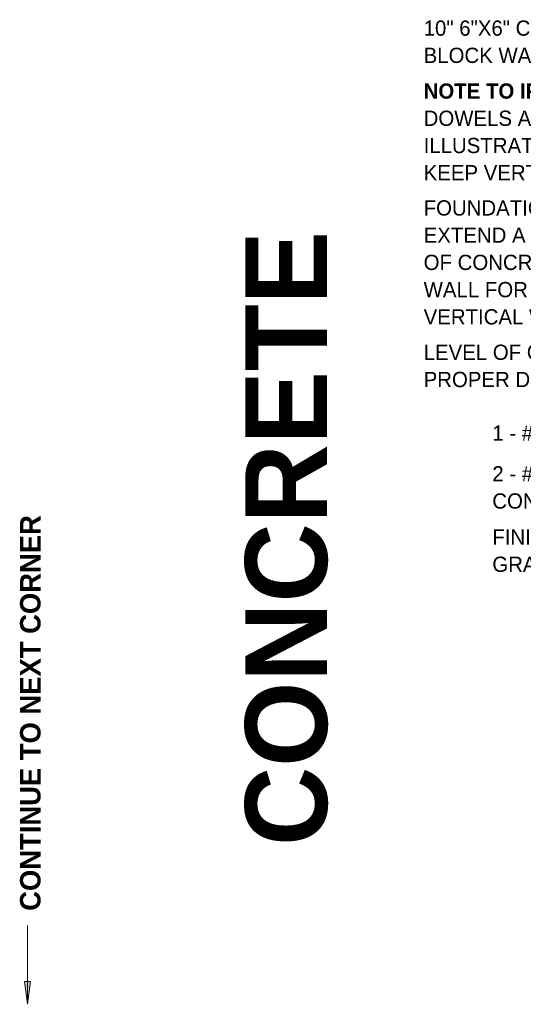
# Model space of a CAD drawing. Header units: inches. Extents: x 298 to 1415, y -40 to 187.
# Tile 4 of 32: x 596 to 640, y 54 to 140. Entities that reach past the tile are written whole.
import ezdxf

# ---------------------------------------------------------------- set-up
doc = ezdxf.new("R2010")
doc.units = ezdxf.units.IN
doc.header["$MEASUREMENT"] = 0
doc.layers.add('A-ANNO-TEXT', color=2, linetype='Continuous', lineweight=9)

msp = doc.modelspace()

# ---------------------------------------------------------------- hatches: boundary and pattern name
at = {"layer": 'A-ANNO-TEXT'}
msp.add_hatch(color=7, dxfattribs=at).paths.add_polyline_path([(596.84156444, 55.81379932), (596.31495445, 55.81379932), (596.57825944, 53.81379932)], flags=0)

# ---------------------------------------------------------------- linework, layer by layer
at = {"layer": 'A-ANNO-TEXT', "color": 7}
for p, q in [((596.57825944, 53.81379932), (596.57825944, 60.71076078)), ((596.84156444, 55.81379932), (596.31495445, 55.81379932)), ((596.31495445, 55.81379932), (596.57825944, 53.81379932)), ((596.57825944, 53.81379932), (596.84156444, 55.81379932))]:
    msp.add_line(p, q, dxfattribs=at)

# ---------------------------------------------------------------- texts
at = {"layer": 'A-ANNO-TEXT', "color": 7, "char_height": 1.3341121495, "attachment_point": 1, "line_spacing_factor": 1.070803}
for s, insert, width in [('\\fStylus BT|b0|i0|c0|p34|;10" 6"X6" CORE ICCF\\PBLOCK WALL', (631.24123179, 139.85565867), 22.5), ('\\fStylus BT|b1|i0|c0|p34|;NOTE TO IRONWORKERS:\\fStylus BT|b0|i0|c0|p34|; VERT\\PDOWELS ARE SPREAD  ONLY TO\\PILLUSTRATE ALTERNATING DIRECTION.\\PKEEP VERT DOWELS IN LINE/IN PLANE.', (631.24123179, 134.3519316), 39.906), ('\\fStylus BT|b0|i0|c0|p34|;FOUNDATION VERTICAL REINF SHALL\\PEXTEND A MIN OF 24" ABOVE TOP\\POF CONCRETE POURED FOR STEM\\PWALL FOR MIN OVERLAP WITH\\PVERTICAL WALL REINF', (631.24123179, 124.13025054), 38.808), ('\\fStylus BT|b0|i0|c0|p34|;LEVEL OF CONCRETE POURED TO\\PPROPER DEPTH FTG AND STEM WALL', (631.24123179, 111.50650606), 38.916), ('\\fStylus BT|b0|i0|c0|p34|;1 - #4 CONTINUOUS', (637.2499867, 104.44155839), 21.996), ("\\fStylus BT|b0|i0|c0|p34|;2 - #4's\\PCONTINUOUS", (637.2499867, 100.88047076), 14.454), ('\\fStylus BT|b0|i0|c0|p34|;FINISHED\\PGRADE', (637.2499867, 95.34675052), 9.774)]:
    msp.add_mtext(s, dxfattribs=dict(at, insert=insert, width=width))
at = {"layer": 'A-ANNO-TEXT', "color": 253, "insert": (615.62501589, 67.66577798), "char_height": 7.1651090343, "width": 61.728, "attachment_point": 1, "rotation": 90, "line_spacing_factor": 1.063354}
msp.add_mtext('\\fStylus BT|b1|i0|c0|p34|;CONCRETE', dxfattribs=at)
at = {"layer": 'A-ANNO-TEXT', "color": 7, "insert": (595.92666472, 61.99076078), "char_height": 1.7912772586, "width": 40.704, "attachment_point": 1, "rotation": 90, "line_spacing_factor": 1.063354}
msp.add_mtext('\\fStylus BT|b1|i0|c0|p34|;CONTINUE TO NEXT CORNER', dxfattribs=at)

doc.saveas('drawing.dxf')
